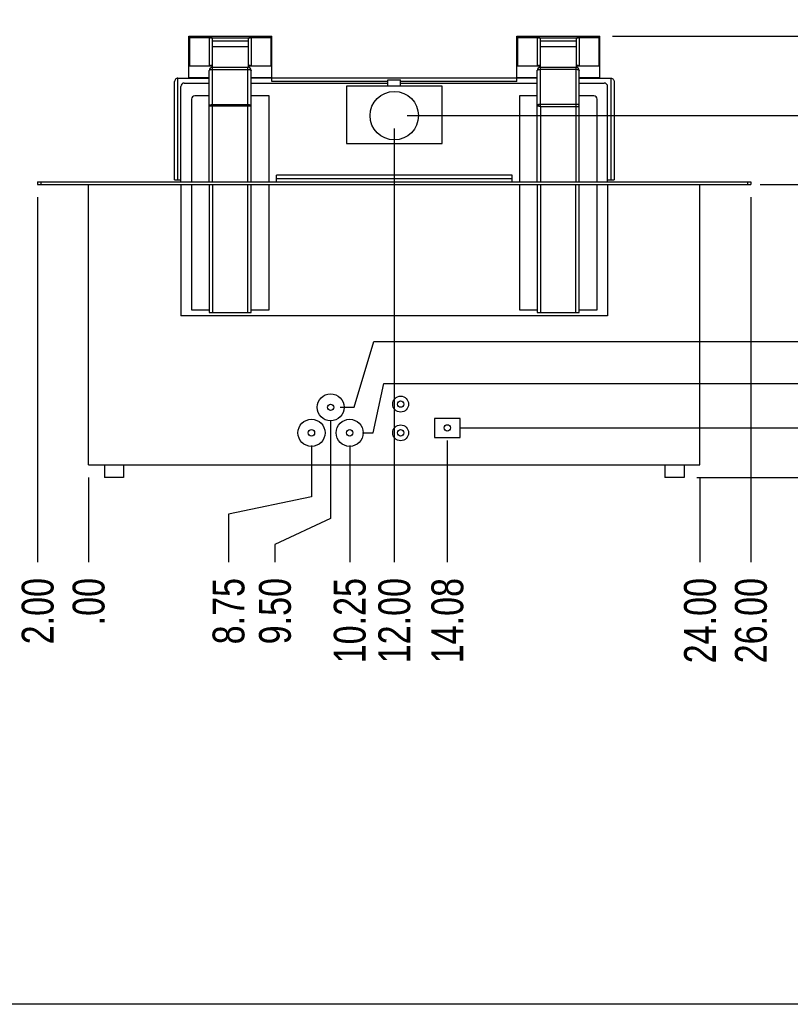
# Model space of a CAD drawing. Header units: inches. Extents: x 0 to 16, y 0 to 10.
# Tile 2 of 38: x 9.3 to 13.1, y 0 to 4.8. Entities that reach past the tile are written whole.
import ezdxf

# ---------------------------------------------------------------- set-up
doc = ezdxf.new("R2010")
doc.units = ezdxf.units.IN
doc.header["$LTSCALE"] = 0.935
doc.header["$MEASUREMENT"] = 0
doc.layers.get('0').update_dxf_attribs({"linetype": 'CONTINUOUS'})
doc.layers.add('02___PRT_ALL_AXES', color=7, linetype='CONTINUOUS')
doc.styles.get("Standard").update_dxf_attribs({"font": 'txt', "width": 0.8})
doc.dimstyles.new('DIMSTYLE_2', dxfattribs={"dimtxt": 0.15625, "dimasz": 0.1875, "dimexe": 0.125, "dimexo": 0.0625, "dimgap": 0.039062, "dimtad": 0, "dimtih": 1, "dimtoh": 1, "dimlfac": 8, "dimzin": 4, "dimdsep": 46, "dimtxsty": 'Standard', "dimblk": '_FILLED', "dimblk1": '_FILLED', "dimblk2": '_FILLED', "dimcen": 0.09, "dimazin": 1, "dimtfac": 1, "dimtofl": 0, "dimtmove": 0, "dimatfit": 3, "dimldrblk": '_FILLED', "dimfxl": 1, "dimtolj": 1, "dimtzin": 4, "dimarcsym": 0})

# ---------------------------------------------------------------- blocks, each defined once
blk = doc.blocks.new('*D12')
at = {"color": 2, "linetype": 'Continuous', "transparency": 16777216}
blk.add_line((9.4321, 3.9571), (9.4321, 2.1684), dxfattribs=at)
at = {"color": 2, "linetype": 'Continuous', "transparency": 16777216, "insert": (9.3539, 2.0903), "char_height": 0.15625, "width": 0.5, "attachment_point": 3, "rotation": 90, "line_spacing_factor": 0.9}
blk.add_mtext('2.00', dxfattribs=at)
blk = doc.blocks.new('_FILLED')
at = {"color": 0, "linetype": 'ByBlock'}
blk.add_solid([(0, 0), (-1, 0.167), (-1, -0.167)], dxfattribs=at)
blk = doc.blocks.new('*D13')
at = {"color": 2, "linetype": 'Continuous', "transparency": 16777216}
blk.add_line((9.6821, 2.5834), (9.6821, 2.1684), dxfattribs=at)
at = {"color": 2, "linetype": 'Continuous', "transparency": 16777216, "insert": (9.6039, 2.0903), "char_height": 0.15625, "width": 0.375, "attachment_point": 3, "rotation": 90, "line_spacing_factor": 0.9}
blk.add_mtext('.00', dxfattribs=at)
blk = doc.blocks.new('*D14')
at = {"color": 2, "linetype": 'Continuous', "transparency": 16777216}
for p, q in [((10.7758, 2.7396), (10.7758, 2.4886)), ((10.7758, 2.4886), (10.3686, 2.4032)), ((10.3686, 2.4032), (10.3686, 2.1684))]:
    blk.add_line(p, q, dxfattribs=at)
at = {"color": 2, "linetype": 'Continuous', "transparency": 16777216, "insert": (10.2905, 2.0903), "char_height": 0.15625, "width": 0.5, "attachment_point": 3, "rotation": 90, "line_spacing_factor": 0.9}
blk.add_mtext('8.75', dxfattribs=at)
blk = doc.blocks.new('*D15')
at = {"color": 2, "linetype": 'Continuous', "transparency": 16777216}
for p, q in [((10.8696, 2.8646), (10.8696, 2.3819)), ((10.8696, 2.3819), (10.5964, 2.2538)), ((10.5964, 2.2538), (10.5964, 2.1684))]:
    blk.add_line(p, q, dxfattribs=at)
at = {"color": 2, "linetype": 'Continuous', "transparency": 16777216, "insert": (10.5183, 2.0903), "char_height": 0.15625, "width": 0.5, "attachment_point": 3, "rotation": 90, "line_spacing_factor": 0.9}
blk.add_mtext('9.50', dxfattribs=at)
blk = doc.blocks.new('*D16')
at = {"color": 2, "linetype": 'Continuous', "transparency": 16777216}
blk.add_line((10.9633, 2.7396), (10.9633, 2.1684), dxfattribs=at)
at = {"color": 2, "linetype": 'Continuous', "transparency": 16777216, "insert": (10.8852, 2.0903), "char_height": 0.15625, "width": 0.625, "attachment_point": 3, "rotation": 90, "line_spacing_factor": 0.9}
blk.add_mtext('10.25', dxfattribs=at)
blk = doc.blocks.new('*D17')
at = {"color": 2, "linetype": 'Continuous', "transparency": 16777216}
blk.add_line((11.4424, 2.7638), (11.4424, 2.1684), dxfattribs=at)
at = {"color": 2, "linetype": 'Continuous', "transparency": 16777216, "insert": (11.3643, 2.0903), "char_height": 0.15625, "width": 0.625, "attachment_point": 3, "rotation": 90, "line_spacing_factor": 0.9}
blk.add_mtext('14.08', dxfattribs=at)
blk = doc.blocks.new('*D18')
at = {"color": 2, "linetype": 'Continuous', "transparency": 16777216}
blk.add_line((12.6821, 2.5834), (12.6821, 2.1684), dxfattribs=at)
at = {"color": 2, "linetype": 'Continuous', "transparency": 16777216, "insert": (12.6039, 2.0903), "char_height": 0.15625, "width": 0.625, "attachment_point": 3, "rotation": 90, "line_spacing_factor": 0.9}
blk.add_mtext('24.00', dxfattribs=at)
blk = doc.blocks.new('*D19')
at = {"color": 2, "linetype": 'Continuous', "transparency": 16777216}
blk.add_line((12.9321, 3.9571), (12.9321, 2.1684), dxfattribs=at)
at = {"color": 2, "linetype": 'Continuous', "transparency": 16777216, "insert": (12.8539, 2.0903), "char_height": 0.15625, "width": 0.625, "attachment_point": 3, "rotation": 90, "line_spacing_factor": 0.9}
blk.add_mtext('26.00', dxfattribs=at)
blk = doc.blocks.new('*D20')
at = {"color": 2, "linetype": 'Continuous', "transparency": 16777216}
for p, q in [((11.0777, 2.8021), (11.131, 3.044)), ((11.131, 3.044), (13.5731, 3.044)), ((11.0258, 2.8021), (11.0777, 2.8021))]:
    blk.add_line(p, q, dxfattribs=at)
at = {"color": 2, "linetype": 'Continuous', "transparency": 16777216, "insert": (13.6512, 3.1221), "char_height": 0.15625, "width": 0.5, "attachment_point": 1, "line_spacing_factor": 0.9}
blk.add_mtext('1.75', dxfattribs=at)
blk = doc.blocks.new('*D21')
at = {"color": 2, "linetype": 'Continuous', "transparency": 16777216}
blk.add_line((12.6664, 2.5834), (13.5731, 2.5834), dxfattribs=at)
at = {"color": 2, "linetype": 'Continuous', "transparency": 16777216, "insert": (13.6512, 2.6615), "char_height": 0.15625, "width": 0.375, "attachment_point": 1, "line_spacing_factor": 0.9}
blk.add_mtext('.00', dxfattribs=at)
blk = doc.blocks.new('*D22')
at = {"color": 2, "linetype": 'Continuous', "transparency": 16777216}
for p, q in [((10.9851, 2.9271), (11.0812, 3.2504)), ((11.0812, 3.2504), (13.5731, 3.2504)), ((10.9164, 2.9271), (10.9851, 2.9271))]:
    blk.add_line(p, q, dxfattribs=at)
at = {"color": 2, "linetype": 'Continuous', "transparency": 16777216, "insert": (13.6512, 3.3285), "char_height": 0.15625, "width": 0.5, "attachment_point": 1, "line_spacing_factor": 0.9}
blk.add_mtext('2.75', dxfattribs=at)
blk = doc.blocks.new('*D23')
at = {"color": 2, "linetype": 'Continuous', "transparency": 16777216}
blk.add_line((11.5049, 2.8263), (13.5731, 2.8263), dxfattribs=at)
at = {"color": 2, "linetype": 'Continuous', "transparency": 16777216, "insert": (13.6512, 2.9044), "char_height": 0.15625, "width": 0.5, "attachment_point": 1, "line_spacing_factor": 0.9}
blk.add_mtext('1.94', dxfattribs=at)
blk = doc.blocks.new('*D24')
at = {"color": 2, "linetype": 'Continuous', "transparency": 16777216}
blk.add_line((11.2446, 4.3572), (13.5731, 4.3572), dxfattribs=at)
at = {"color": 2, "linetype": 'Continuous', "transparency": 16777216, "insert": (13.6512, 4.4353), "char_height": 0.15625, "width": 0.625, "attachment_point": 1, "line_spacing_factor": 0.9}
blk.add_mtext('14.19', dxfattribs=at)
blk = doc.blocks.new('*D25')
at = {"color": 2, "linetype": 'Continuous', "transparency": 16777216}
blk.add_line((12.9783, 4.0196), (13.5731, 4.0196), dxfattribs=at)
at = {"color": 2, "linetype": 'Continuous', "transparency": 16777216, "insert": (13.6512, 4.0977), "char_height": 0.15625, "width": 0.625, "attachment_point": 1, "line_spacing_factor": 0.9}
blk.add_mtext('11.49', dxfattribs=at)
blk = doc.blocks.new('*D26')
at = {"color": 2, "linetype": 'Continuous', "transparency": 16777216}
blk.add_line((12.2527, 4.7468), (13.5731, 4.7468), dxfattribs=at)
at = {"color": 2, "linetype": 'Continuous', "transparency": 16777216, "insert": (13.6512, 4.825), "char_height": 0.15625, "width": 0.625, "attachment_point": 1, "line_spacing_factor": 0.9}
blk.add_mtext('17.31', dxfattribs=at)
blk = doc.blocks.new('*D27')
at = {"color": 2, "linetype": 'Continuous', "transparency": 16777216}
blk.add_line((11.1821, 4.2947), (11.1821, 2.1684), dxfattribs=at)
at = {"color": 2, "linetype": 'Continuous', "transparency": 16777216, "insert": (11.1039, 2.0903), "char_height": 0.15625, "width": 0.625, "attachment_point": 3, "rotation": 90, "line_spacing_factor": 0.9}
blk.add_mtext('12.00', dxfattribs=at)

msp = doc.modelspace()

# ---------------------------------------------------------------- linework, layer by layer
at = {"color": 7, "linetype": 'Continuous'}
for p, q in [((10.1747, 4.5418), (10.1747, 4.7468)), ((10.1747, 4.7468), (10.5809, 4.7468)), ((10.1771, 4.7395), (10.1771, 4.6023)), ((10.274, 4.7395), (10.1771, 4.7395)), ((10.274, 4.7395), (10.274, 4.6023)), ((10.2807, 4.7396), (10.4748, 4.7396)), ((10.2902, 4.5952), (10.2902, 4.7374)), ((10.4652, 4.7374), (10.4652, 4.5952)), ((10.4815, 4.6023), (10.4815, 4.7395)), ((10.5784, 4.7395), (10.4815, 4.7395)), ((10.5784, 4.6023), (10.5784, 4.7395)), ((10.5809, 4.5246), (10.5809, 4.7468)), ((11.7839, 4.5246), (11.7839, 4.7468)), ((11.7839, 4.7468), (12.1902, 4.7468)), ((11.7865, 4.7395), (11.7865, 4.6023)), ((11.8834, 4.7395), (11.7865, 4.7395)), ((11.8834, 4.7395), (11.8834, 4.6023)), ((11.89, 4.7396), (12.0842, 4.7396)), ((11.8996, 4.5952), (11.8996, 4.7374)), ((12.0746, 4.7374), (12.0746, 4.5952)), ((12.0909, 4.6023), (12.0909, 4.7395)), ((12.1877, 4.7395), (12.0909, 4.7395)), ((12.1877, 4.6023), (12.1877, 4.7395)), ((12.1902, 4.5418), (12.1902, 4.7468)), ((10.2902, 4.7243), (10.4652, 4.7243)), ((10.2902, 4.697), (10.4652, 4.697)), ((11.8996, 4.7243), (12.0746, 4.7243)), ((11.8996, 4.697), (12.0746, 4.697)), ((10.1771, 4.6023), (10.274, 4.6023)), ((10.1771, 4.6018), (10.2902, 4.6018)), ((10.2907, 4.0327), (10.2907, 4.5952)), ((10.2907, 4.5952), (10.4639, 4.5952)), ((10.4639, 4.0327), (10.4639, 4.5952)), ((10.4652, 4.6018), (10.5784, 4.6018)), ((10.4815, 4.6023), (10.5784, 4.6023)), ((11.7865, 4.6023), (11.8834, 4.6023)), ((11.7865, 4.6018), (11.8996, 4.6018)), ((11.9002, 4.5845), (11.9002, 4.5952)), ((11.9002, 4.5952), (12.0734, 4.5952)), ((12.0734, 4.5952), (12.0734, 4.0327)), ((12.0746, 4.6018), (12.1877, 4.6018)), ((12.0909, 4.6023), (12.1877, 4.6023)), ((10.1206, 4.0418), (10.1206, 4.5418)), ((10.1206, 4.5418), (10.2745, 4.5418)), ((10.1747, 4.544), (10.2745, 4.544)), ((10.2745, 4.0327), (10.2745, 4.5789)), ((10.2907, 4.5841), (10.4639, 4.5841)), ((10.4801, 4.0327), (10.4801, 4.5789)), ((10.4801, 4.544), (10.5809, 4.544)), ((10.5809, 4.5418), (10.4801, 4.5418)), ((11.7839, 4.5408), (10.5809, 4.5408)), ((11.7839, 4.544), (11.884, 4.544)), ((11.884, 4.5418), (11.7839, 4.5418)), ((11.884, 4.0327), (11.884, 4.5789)), ((11.8996, 4.4113), (11.8996, 4.5839)), ((11.9002, 4.5845), (12.0734, 4.5845)), ((12.0896, 4.0327), (12.0896, 4.5789)), ((12.0896, 4.544), (12.1902, 4.544)), ((12.0896, 4.5418), (12.2443, 4.5418)), ((12.2443, 4.5418), (12.2443, 4.0418)), ((10.1043, 4.0418), (10.1043, 4.5246)), ((10.1352, 4.0327), (10.1352, 4.5007)), ((10.1514, 4.517), (10.2745, 4.517)), ((10.4801, 4.517), (11.1508, 4.517)), ((11.1508, 4.5246), (10.5809, 4.5246)), ((10.9477, 4.5014), (10.9477, 4.2201)), ((11.4164, 4.5014), (10.9477, 4.5014)), ((11.7839, 4.5246), (11.2133, 4.5246)), ((11.2133, 4.517), (11.884, 4.517)), ((11.4164, 4.2201), (11.4164, 4.5014)), ((12.0896, 4.517), (12.2127, 4.517)), ((12.2289, 4.0327), (12.2289, 4.5007)), ((12.2606, 4.5252), (12.2606, 4.0418)), ((10.2745, 4.4545), (10.2032, 4.4545)), ((10.5676, 4.4545), (10.4801, 4.4545)), ((10.5676, 4.0327), (10.5676, 4.4545)), ((11.7965, 4.4545), (11.7965, 4.0327)), ((11.884, 4.4545), (11.7965, 4.4545)), ((12.1609, 4.4545), (12.0896, 4.4545)), ((10.187, 4.4383), (10.187, 4.0327)), ((10.2745, 4.405), (10.4801, 4.405)), ((10.4639, 4.4102), (10.2907, 4.4102)), ((12.0734, 4.4125), (11.8996, 4.4125)), ((11.9002, 4.4026), (11.9002, 4.0327)), ((11.9002, 4.4026), (12.0896, 4.4026)), ((12.1771, 4.0327), (12.1771, 4.4383)), ((10.9477, 4.2201), (11.4164, 4.2201)), ((10.6039, 4.0327), (10.6039, 4.0659)), ((11.7602, 4.0659), (10.6039, 4.0659)), ((11.7602, 4.0327), (11.7602, 4.0659)), ((9.4321, 4.0327), (9.4321, 4.0196)), ((9.4321, 4.0327), (12.9321, 4.0327)), ((9.4321, 4.0196), (12.9321, 4.0196)), ((9.4483, 4.0327), (9.4483, 4.0196)), ((9.6821, 2.6459), (9.6821, 4.0196)), ((10.1043, 4.0418), (10.1352, 4.0418)), ((10.1352, 4.0196), (10.1352, 3.3764)), ((10.187, 4.0196), (10.187, 3.4052)), ((10.2745, 4.0196), (10.2745, 3.392)), ((10.2907, 4.0196), (10.2907, 3.392)), ((10.4639, 3.392), (10.4639, 4.0196)), ((10.4801, 3.392), (10.4801, 4.0196)), ((10.5676, 3.4052), (10.5676, 4.0196)), ((10.6039, 4.0496), (11.7602, 4.0496)), ((11.7965, 4.0196), (11.7965, 3.4052)), ((11.884, 4.0196), (11.884, 3.392)), ((11.9002, 4.0196), (11.9002, 3.392)), ((12.0734, 3.392), (12.0734, 4.0196)), ((12.0896, 3.392), (12.0896, 4.0196)), ((12.1771, 3.4052), (12.1771, 4.0196)), ((12.2289, 4.0418), (12.2606, 4.0418)), ((12.2289, 4.0196), (12.2289, 3.3764)), ((12.6821, 2.6459), (12.6821, 4.0196)), ((12.9158, 4.0327), (12.9158, 4.0196)), ((12.9321, 4.0327), (12.9321, 4.0196)), ((10.187, 3.4052), (10.2745, 3.4052)), ((10.2745, 3.392), (10.4801, 3.392)), ((10.4801, 3.4052), (10.5676, 3.4052)), ((11.7965, 3.4052), (11.884, 3.4052)), ((11.884, 3.392), (12.0896, 3.392)), ((12.0896, 3.4052), (12.1771, 3.4052)), ((12.2289, 3.3764), (10.1352, 3.3764)), ((11.5049, 2.8731), (11.3799, 2.8731)), ((11.3799, 2.8731), (11.3799, 2.7794)), ((11.5049, 2.7794), (11.5049, 2.8731)), ((11.3799, 2.7794), (11.5049, 2.7794)), ((9.6821, 2.6459), (12.6821, 2.6459)), ((16, 0), (0, 0))]:
    msp.add_line(p, q, dxfattribs=at)
for centre, radius, start, end in [((10.274, 5.012), 0.2724, 269.9905, 271.3954), ((10.4813, 4.9997), 0.2601, 268.5714, 270.0427), ((11.8834, 5.012), 0.2724, 269.9905, 271.3954), ((12.0907, 4.9997), 0.2601, 268.5714, 270.0427), ((10.2907, 4.5789), 0.0163, 90, 180), ((10.4639, 4.5789), 0.0163, 0, 90), ((11.9002, 4.5789), 0.0163, 90, 180), ((12.0734, 4.5789), 0.0163, 0, 90), ((11.9002, 4.5839), 0.000625, 90.0002, 179.9998), ((10.1514, 4.5007), 0.0163, 90, 180), ((12.2127, 4.5007), 0.0163, 0, 90), ((10.2032, 4.4383), 0.0163, 90, 180), ((12.1609, 4.4383), 0.0163, 0, 90)]:
    msp.add_arc(centre, radius, start, end, dxfattribs=at)
for centre, ratio, start_param, end_param in [((10.274, 4.7374), 0.150091, 0, 1.147197), ((10.4815, 4.7374), 0.150091, 1.994396, 3.141593), ((11.8834, 4.7374), 0.150091, 0, 1.147197), ((12.0909, 4.7374), 0.150091, 1.994396, 3.141593), ((12.2443, 4.5409), 0.056338, 1.532325, 1.570796)]:
    msp.add_ellipse(centre, major_axis=(0.0163, 0), ratio=ratio, start_param=start_param, end_param=end_param, dxfattribs=at)
for points, knots in [([(10.2902, 4.6032), (10.2902, 4.6031), (10.2901, 4.603), (10.2899, 4.603), (10.2895, 4.6029), (10.289, 4.6028), (10.2883, 4.6027), (10.2871, 4.6026), (10.2853, 4.6025), (10.2829, 4.6024), (10.2801, 4.6023), (10.2771, 4.6023), (10.275, 4.6023), (10.274, 4.6023)], [0, 0, 0, 0, 0.007285, 0.022622, 0.046902, 0.080156, 0.122219, 0.17265, 0.296535, 0.447325, 0.619402, 0.806386, 1, 1, 1, 1]), ([(10.4815, 4.6023), (10.4804, 4.6023), (10.4784, 4.6023), (10.4754, 4.6023), (10.4726, 4.6024), (10.4702, 4.6025), (10.4684, 4.6026), (10.4672, 4.6027), (10.4665, 4.6028), (10.466, 4.6029), (10.4656, 4.603), (10.4654, 4.603), (10.4652, 4.6031), (10.4652, 4.6032)], [0, 0, 0, 0, 0.193614, 0.380598, 0.552675, 0.703465, 0.82735, 0.877781, 0.919844, 0.953098, 0.977378, 0.992715, 1, 1, 1, 1]), ([(11.8996, 4.6032), (11.8996, 4.6031), (11.8995, 4.603), (11.8993, 4.603), (11.8989, 4.6029), (11.8983, 4.6028), (11.8977, 4.6027), (11.8965, 4.6026), (11.8947, 4.6025), (11.8923, 4.6024), (11.8895, 4.6023), (11.8865, 4.6023), (11.8844, 4.6023), (11.8834, 4.6023)], [0, 0, 0, 0, 0.007285, 0.022622, 0.046902, 0.080156, 0.122219, 0.17265, 0.296535, 0.447325, 0.619402, 0.806386, 1, 1, 1, 1]), ([(12.0909, 4.6023), (12.0898, 4.6023), (12.0877, 4.6023), (12.0847, 4.6023), (12.082, 4.6024), (12.0795, 4.6025), (12.0778, 4.6026), (12.0766, 4.6027), (12.0759, 4.6028), (12.0754, 4.6029), (12.075, 4.603), (12.0747, 4.603), (12.0746, 4.6031), (12.0746, 4.6032)], [0, 0, 0, 0, 0.193614, 0.380598, 0.552675, 0.703465, 0.82735, 0.877781, 0.919844, 0.953098, 0.977378, 0.992715, 1, 1, 1, 1]), ([(10.1206, 4.5418), (10.118, 4.5418), (10.1132, 4.5405), (10.1079, 4.536), (10.1049, 4.5305), (10.1043, 4.5265), (10.1043, 4.5246)], [0, 0, 0, 0, 0.290879, 0.547816, 0.779447, 1, 1, 1, 1]), ([(10.2745, 4.5789), (10.2745, 4.5793), (10.2748, 4.5801), (10.2758, 4.581), (10.2773, 4.5819), (10.2794, 4.5826), (10.2818, 4.5833), (10.2856, 4.5839), (10.2887, 4.5841), (10.2907, 4.5841)], [0, 0, 0, 0, 0.058503, 0.133099, 0.230545, 0.351336, 0.493253, 0.652318, 1, 1, 1, 1]), ([(10.4639, 4.5841), (10.4659, 4.5841), (10.469, 4.5839), (10.4728, 4.5833), (10.4753, 4.5826), (10.4773, 4.5819), (10.4788, 4.581), (10.4798, 4.5801), (10.4801, 4.5793), (10.4801, 4.5789)], [0, 0, 0, 0, 0.347714, 0.506781, 0.648685, 0.769467, 0.866908, 0.941499, 1, 1, 1, 1]), ([(11.884, 4.5789), (11.884, 4.5793), (11.8843, 4.58), (11.8853, 4.5809), (11.8867, 4.5818), (11.8887, 4.5825), (11.891, 4.5831), (11.8947, 4.5837), (11.8976, 4.5839), (11.8996, 4.5839)], [0, 0, 0, 0, 0.058501, 0.133092, 0.230533, 0.351315, 0.493219, 0.652286, 1, 1, 1, 1]), ([(12.0734, 4.5845), (12.0754, 4.5845), (12.0785, 4.5843), (12.0823, 4.5836), (12.0848, 4.5829), (12.0868, 4.5821), (12.0883, 4.5812), (12.0893, 4.5801), (12.0896, 4.5793), (12.0896, 4.5789)], [0, 0, 0, 0, 0.343702, 0.501121, 0.642058, 0.762685, 0.860933, 0.937771, 1, 1, 1, 1]), ([(12.2449, 4.5418), (12.2474, 4.5418), (12.252, 4.5406), (12.2571, 4.5362), (12.26, 4.5309), (12.2606, 4.5271), (12.2606, 4.5252)], [0, 0, 0, 0, 0.291434, 0.547959, 0.77944, 1, 1, 1, 1]), ([(10.2907, 4.4102), (10.2887, 4.4102), (10.2856, 4.41), (10.2818, 4.4094), (10.2794, 4.4087), (10.2773, 4.408), (10.2758, 4.4071), (10.2748, 4.4062), (10.2745, 4.4054), (10.2745, 4.405)], [0, 0, 0, 0, 0.347714, 0.506781, 0.648685, 0.769467, 0.866908, 0.941499, 1, 1, 1, 1]), ([(10.4801, 4.405), (10.4801, 4.4054), (10.4798, 4.4062), (10.4788, 4.4071), (10.4773, 4.408), (10.4753, 4.4087), (10.4728, 4.4094), (10.469, 4.41), (10.4659, 4.4102), (10.4639, 4.4102)], [0, 0, 0, 0, 0.058501, 0.133092, 0.230533, 0.351316, 0.49322, 0.652287, 1, 1, 1, 1]), ([(11.8996, 4.4125), (11.8976, 4.4125), (11.8947, 4.4123), (11.891, 4.4117), (11.8887, 4.4111), (11.8867, 4.4104), (11.8853, 4.4096), (11.8843, 4.4086), (11.884, 4.4079), (11.884, 4.4075)], [0, 0, 0, 0, 0.347699, 0.50676, 0.648657, 0.769434, 0.866871, 0.941473, 1, 1, 1, 1]), ([(11.8996, 4.4114), (11.8976, 4.4114), (11.8947, 4.4112), (11.891, 4.4107), (11.8887, 4.4101), (11.8867, 4.4095), (11.8851, 4.4087), (11.884, 4.4077), (11.884, 4.407)], [0, 0, 0, 0, 0.354241, 0.516568, 0.66044, 0.781992, 0.878422, 1, 1, 1, 1]), ([(11.884, 4.407), (11.884, 4.4068), (11.8843, 4.4065), (11.8847, 4.4063), (11.8856, 4.4059), (11.8869, 4.4055), (11.8889, 4.4049), (11.8913, 4.4044), (11.8952, 4.4036), (11.8982, 4.403), (11.9002, 4.4026)], [0, 0, 0, 0, 0.032459, 0.059173, 0.093975, 0.18772, 0.310967, 0.459519, 0.628268, 1, 1, 1, 1]), ([(11.9002, 4.4026), (11.9001, 4.4041), (11.8998, 4.407), (11.8996, 4.4099), (11.8996, 4.4113)], [0, 0, 0, 0, 0.505144, 1, 1, 1, 1]), ([(12.0896, 4.4073), (12.0896, 4.4077), (12.0893, 4.4085), (12.0883, 4.4094), (12.0868, 4.4103), (12.0848, 4.4111), (12.0823, 4.4117), (12.0785, 4.4123), (12.0754, 4.4125), (12.0734, 4.4125)], [0, 0, 0, 0, 0.058501, 0.133092, 0.230533, 0.351315, 0.493219, 0.652286, 1, 1, 1, 1])]:
    msp.add_open_spline(points, degree=3, knots=knots, dxfattribs=at)
at = {"layer": '02___PRT_ALL_AXES', "color": 7, "linetype": 'Continuous'}
for p, q in [((11.1508, 4.5014), (11.1508, 4.5326)), ((11.1508, 4.5326), (11.2133, 4.5326)), ((11.2133, 4.5014), (11.2133, 4.5326)), ((9.7602, 2.6459), (9.7602, 2.5834)), ((9.8539, 2.6459), (9.8539, 2.5834)), ((12.5102, 2.6459), (12.5102, 2.5834)), ((12.6039, 2.6459), (12.6039, 2.5834)), ((9.8539, 2.5834), (9.7602, 2.5834)), ((12.6039, 2.5834), (12.5102, 2.5834))]:
    msp.add_line(p, q, dxfattribs=at)
for centre, radius in [((11.1821, 4.3572), 0.1187), ((10.8696, 2.9271), 0.0664), ((11.2133, 2.9427), 0.0391), ((11.2133, 2.9427), 0.0156), ((10.8696, 2.9271), 0.0156), ((10.7758, 2.8021), 0.0664), ((10.9633, 2.8021), 0.0664), ((10.7758, 2.8021), 0.0156), ((10.9633, 2.8021), 0.0156), ((11.2133, 2.8021), 0.0391), ((11.2133, 2.8021), 0.0156), ((11.4424, 2.8263), 0.0156)]:
    msp.add_circle(centre, radius, dxfattribs=at)

# ---------------------------------------------------------------- dimensions: what is measured, and where the dimension line sits
at = {"color": 2, "linetype": 'Continuous'}
for feature_location, offset, dtype, origin, picture, middle in [((12.2527, 4.7468), (1.3204, 0), 0, (12.1902, 2.5834), '*D26', (13.9637, 4.7468)), ((11.2446, 4.3572), (2.3285, 0), 0, (11.1821, 2.5834), '*D24', (13.9794, 4.3572)), ((11.1821, 4.2947), (0, -2.1263), 1, (9.6821, 4.3572), '*D27', (11.1821, 1.7934)), ((12.9783, 4.0196), (0.5948, 0), 0, (12.9158, 2.5834), '*D25', (13.9794, 4.0196)), ((12.9321, 3.9571), (0, -1.7887), 1, (9.6821, 4.0196), '*D19', (12.9321, 1.7778)), ((9.4321, 3.9571), (0, -1.7887), 1, (9.6821, 2.6459), '*D12', (9.4321, 1.8403)), ((10.9164, 2.9271), (2.6567, 0.3233), 0, (10.8539, 2.5834), '*D22', (13.9051, 3.2504)), ((11.0258, 2.8021), (2.5473, 0.2419), 0, (12.6039, 2.5834), '*D20', (13.9208, 3.044)), ((10.8696, 2.8646), (-0.2732, -0.6962), 1, (9.6821, 2.9271), '*D15', (10.5964, 1.8403)), ((11.5049, 2.8263), (2.0682, 0), 0, (11.4424, 2.5834), '*D23', (13.9208, 2.8263)), ((11.4424, 2.7638), (0, -0.5954), 1, (9.6821, 2.8263), '*D17', (11.4424, 1.7973)), ((10.7758, 2.7396), (-0.4072, -0.5712), 1, (9.6821, 2.8021), '*D14', (10.3686, 1.8403)), ((10.9633, 2.7396), (0, -0.5712), 1, (9.6821, 2.8021), '*D16', (10.9633, 1.7973)), ((12.6664326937, 2.583365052), (0.906667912, 0), 0, (12.6039326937, 2.583365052), '*D21', (13.8504444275, 2.5833649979)), ((9.6820576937, 2.583365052), (0, -0.4149758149), 1, (9.6820576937, 2.645865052), '*D13', (9.6820576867, 1.91448288)), ((12.6821, 2.5834), (0, -0.415), 1, (9.6821, 2.6459), '*D18', (12.6821, 1.7778))]:
    dim = msp.add_ordinate_dim(feature_location=feature_location, offset=offset, dtype=dtype, origin=origin, dimstyle='DIMSTYLE_2', dxfattribs=at)
    dim.commit()
    dim.dimension.update_dxf_attribs({"geometry": picture, "text_midpoint": middle})

doc.saveas('drawing.dxf')
